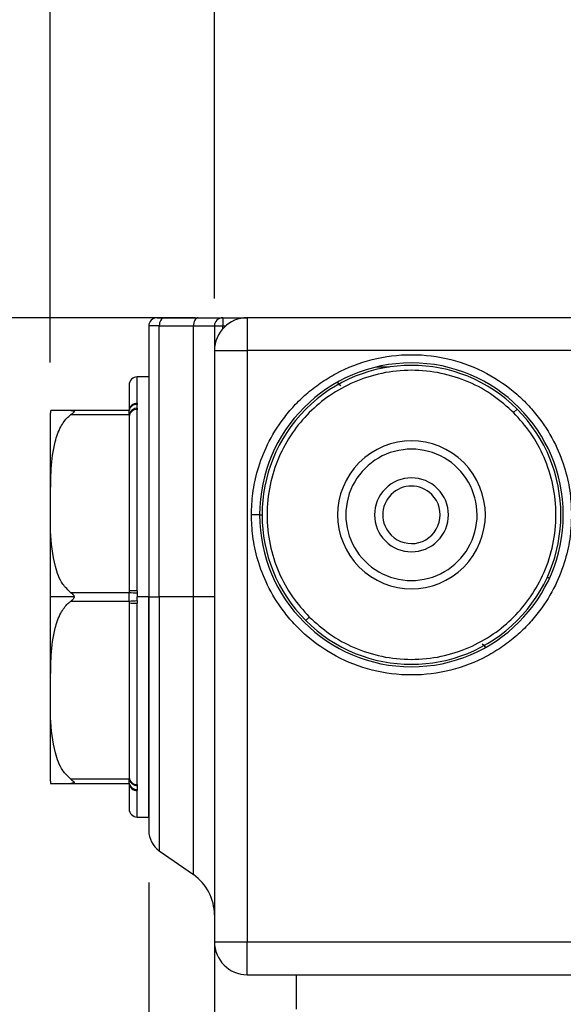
# Model space of a CAD drawing. Header units: millimetres. Extents: x 16 to 683, y 16 to 524.
# Tile 13 of 38: x 99 to 132, y 383 to 443. Entities that reach past the tile are written whole.
import ezdxf

# ---------------------------------------------------------------- set-up
doc = ezdxf.new("R2010")
doc.units = ezdxf.units.MM
doc.header["$LTSCALE"] = 2.5
doc.layers.add('DIMENSIONS', color=140, linetype='Continuous', lineweight=25)
doc.styles.add('SLDTEXTSTYLE0', font='TXT', dxfattribs={"width": 0.7})
doc.dimstyles.new('SLDDIMSTYLE2', dxfattribs={"dimtxt": 5.39502, "dimasz": 8.255, "dimexe": 0, "dimexo": 0.0625, "dimgap": 1.348755, "dimtad": 0, "dimtih": 1, "dimtoh": 1, "dimrnd": 1e-09, "dimzin": 4, "dimdsep": 46, "dimtxsty": 'SLDTEXTSTYLE0', "dimsah": 1, "dimcen": 0.09, "dimadec": 0, "dimazin": 1, "dimtfac": 1, "dimtofl": 0, "dimtmove": 0, "dimatfit": 3, "dimfxl": 0, "dimfrac": 2, "dimtolj": 1, "dimtzin": 12, "dimarcsym": 0})
doc.dimstyles.new('SLDDIMSTYLE4', dxfattribs={"dimtxt": 5.39502, "dimasz": 8.255, "dimexe": 0, "dimexo": 0.0625, "dimgap": 1.348755, "dimtad": 0, "dimtih": 1, "dimtoh": 1, "dimrnd": 1e-09, "dimzin": 4, "dimdsep": 46, "dimtxsty": 'SLDTEXTSTYLE0', "dimsah": 1, "dimcen": 0.09, "dimadec": 0, "dimazin": 1, "dimtfac": 1, "dimtmove": 0, "dimatfit": 0, "dimfxl": 0, "dimfrac": 2, "dimtolj": 1, "dimtzin": 12, "dimarcsym": 0})

# ---------------------------------------------------------------- blocks, each defined once
blk = doc.blocks.new('_D_8')
at = {"layer": 'DIMENSIONS'}
for p, q in [((110.932, 426.47), (110.932, 494.309)), ((205.932, 426.47), (205.932, 494.309)), ((110.932, 486.372), (142.357, 486.372)), ((149.668, 486.372), (147.856, 486.372)), ((147.856, 486.372), (147.856, 477.797)), ((165.699, 486.372), (167.511, 486.372)), ((167.511, 486.372), (167.511, 477.797)), ((205.932, 486.372), (173.01, 486.372)), ((147.856, 477.797), (149.668, 477.797)), ((167.511, 477.797), (165.699, 477.797))]:
    blk.add_line(p, q, dxfattribs=at)
for points in [[(110.932, 486.372), (119.187, 485.102), (119.187, 487.642)], [(205.932, 486.372), (197.677, 487.642), (197.677, 485.102)]]:
    blk.add_solid(points, dxfattribs=at)
at = {"layer": 'DIMENSIONS', "char_height": 5.2917, "attachment_point": 1, "style": 'SLDTEXTSTYLE0'}
for s, insert in [('95.0', (149.668, 494.401)), ('3.74', (149.668, 484.619))]:
    blk.add_mtext(s, dxfattribs=dict(at, insert=insert))
blk = doc.blocks.new('_D_9')
at = {"layer": 'DIMENSIONS'}
for p, q in [((100.932, 422.576), (100.932, 516.187)), ((215.932, 422.576), (215.932, 516.187)), ((100.932, 508.25), (142.357, 508.25)), ((149.668, 508.25), (147.856, 508.25)), ((147.856, 508.25), (147.856, 499.675)), ((165.699, 508.25), (167.511, 508.25)), ((167.511, 508.25), (167.511, 499.675)), ((215.932, 508.25), (173.01, 508.25)), ((147.856, 499.675), (149.668, 499.675)), ((167.511, 499.675), (165.699, 499.675))]:
    blk.add_line(p, q, dxfattribs=at)
for points in [[(100.932, 508.25), (109.187, 506.98), (109.187, 509.52)], [(215.932, 508.25), (207.677, 509.52), (207.677, 506.98)]]:
    blk.add_solid(points, dxfattribs=at)
at = {"layer": 'DIMENSIONS', "char_height": 5.2917, "attachment_point": 1, "style": 'SLDTEXTSTYLE0'}
for s, insert in [('115.0', (147.424, 516.279)), ('4.53', (149.668, 506.496))]:
    blk.add_mtext(s, dxfattribs=dict(at, insert=insert))
blk = doc.blocks.new('_D_10')
at = {"layer": 'DIMENSIONS'}
for p, q in [((109.757, 425.295), (70.3, 425.295)), ((78.238, 425.295), (78.238, 409.89)), ((70.222, 400.107), (68.41, 400.107)), ((68.41, 400.107), (68.41, 391.533)), ((86.254, 400.107), (88.065, 400.107)), ((88.065, 400.107), (88.065, 391.533)), ((68.41, 391.533), (70.222, 391.533)), ((88.065, 391.533), (86.254, 391.533)), ((78.238, 371.295), (78.238, 390.325)), ((109.757, 371.295), (70.3, 371.295))]:
    blk.add_line(p, q, dxfattribs=at)
for points in [[(78.238, 425.295), (76.968, 417.04), (79.508, 417.04)], [(78.238, 371.295), (79.508, 379.55), (76.968, 379.55)]]:
    blk.add_solid(points, dxfattribs=at)
at = {"layer": 'DIMENSIONS', "char_height": 5.2917, "attachment_point": 1, "style": 'SLDTEXTSTYLE0'}
for s, insert in [('54.0', (70.222, 408.137)), ('2.13', (70.222, 398.354))]:
    blk.add_mtext(s, dxfattribs=dict(at, insert=insert))
blk = doc.blocks.new('_D_11')
at = {"layer": 'DIMENSIONS'}
for p, q in [((106.932, 390.901), (106.932, 350.642)), ((110.932, 384.12), (110.932, 350.642)), ((70.222, 358.58), (68.41, 358.58)), ((68.41, 358.58), (68.41, 350.005)), ((86.254, 358.58), (88.065, 358.58)), ((88.065, 358.58), (88.065, 350.005)), ((106.932, 358.58), (93.564, 358.58)), ((110.932, 358.58), (126.807, 358.58)), ((68.41, 350.005), (70.222, 350.005)), ((88.065, 350.005), (86.254, 350.005))]:
    blk.add_line(p, q, dxfattribs=at)
for points in [[(106.932, 358.58), (98.677, 359.85), (98.677, 357.31)], [(110.932, 358.58), (119.187, 357.31), (119.187, 359.85)]]:
    blk.add_solid(points, dxfattribs=at)
at = {"layer": 'DIMENSIONS', "char_height": 5.2917, "attachment_point": 1, "style": 'SLDTEXTSTYLE0'}
for s, insert in [('4.0', (72.466, 366.609)), ('0.16', (70.222, 356.827))]:
    blk.add_mtext(s, dxfattribs=dict(at, insert=insert))

msp = doc.modelspace()

# ---------------------------------------------------------------- linework, layer by layer
for p, q in [((107.431692, 425.295283), (107.858115, 425.295283)), ((107.858115, 425.295283), (109.939208, 425.295283)), ((109.939208, 425.295283), (111.431693, 425.295283)), ((111.431693, 425.295283), (111.431693, 424.795282)), ((111.431693, 425.295283), (112.931692, 425.295283)), ((139.369513, 425.295283), (112.931692, 425.295283)), ((112.931692, 425.295283), (112.931692, 423.295283)), ((107.571328, 424.795282), (106.931691, 424.795282)), ((106.931691, 424.795282), (106.931691, 408.295284)), ((107.571328, 424.795282), (109.65242, 424.795282)), ((107.571328, 408.295284), (107.571328, 424.795282)), ((109.65242, 408.295284), (109.65242, 424.795282)), ((109.65242, 424.795282), (110.931692, 424.795282)), ((110.931692, 424.795282), (111.431693, 424.795282)), ((110.931692, 424.795282), (110.931692, 423.295283)), ((111.431693, 424.618158), (111.431693, 424.795282)), ((111.431693, 424.795282), (111.608816, 424.795282)), ((110.931692, 423.295283), (112.931692, 423.295283)), ((110.931692, 423.295283), (110.931692, 387.295283)), ((112.931692, 423.295283), (112.931692, 387.295283)), ((136.931691, 423.295283), (112.931692, 423.295283)), ((121.586328, 422.295283), (120.795691, 422.295283)), ((106.931691, 421.695282), (106.231691, 421.695282)), ((106.231691, 420.085206), (106.231691, 421.695282)), ((105.73169, 421.195283), (105.73169, 419.645283)), ((102.191714, 419.645283), (100.954106, 419.645283)), ((105.73169, 419.645283), (102.191714, 419.645283)), ((105.782428, 419.786909), (105.731008, 419.640335)), ((106.231691, 420.085206), (106.226323, 420.009303)), ((106.226323, 419.787564), (106.231691, 419.705522)), ((106.231691, 408.674966), (106.231691, 419.705522)), ((129.154231, 419.517822), (129.366364, 419.729955)), ((100.93169, 419.401134), (100.93169, 408.295284)), ((102.191714, 419.395282), (105.73169, 419.395282)), ((105.73169, 419.395282), (105.73169, 419.279766)), ((105.73169, 419.279766), (105.73169, 408.660798)), ((113.68169, 413.295283), (113.181693, 413.295283)), ((113.68169, 413.295283), (113.831693, 413.295283)), ((131.213786, 409.524749), (131.334559, 409.428201)), ((100.93169, 408.295284), (100.93169, 397.18943)), ((102.380858, 408.295284), (100.93169, 408.295284)), ((105.73169, 408.545281), (102.191714, 408.545281)), ((105.73169, 408.660798), (105.73169, 408.545281)), ((106.226323, 408.517021), (106.214897, 408.295284)), ((106.931691, 408.295284), (106.214897, 408.295284)), ((106.226323, 408.073544), (106.214897, 408.295284)), ((106.231691, 408.674966), (106.226323, 408.517021)), ((106.931691, 394.895281), (106.931691, 408.295284)), ((106.931691, 408.295284), (106.931691, 394.076134)), ((106.931691, 408.295284), (107.571328, 408.295284)), ((109.65242, 408.295284), (107.571328, 408.295284)), ((107.571328, 408.295284), (107.571328, 392.847407)), ((110.931692, 408.295284), (109.65242, 408.295284)), ((109.65242, 391.390207), (109.65242, 408.295284)), ((102.191714, 408.045284), (105.73169, 408.045284)), ((105.73169, 408.045284), (105.73169, 407.929766)), ((105.73169, 407.929766), (105.73169, 397.310796)), ((106.226323, 408.073544), (106.231691, 407.915599)), ((106.231691, 396.885044), (106.231691, 407.915599)), ((118.431856, 405.259914), (118.402136, 405.230193)), ((105.73169, 397.195282), (102.191714, 397.195282)), ((102.191714, 396.945282), (105.73169, 396.945282)), ((105.731008, 396.950229), (105.782428, 396.803658)), ((105.73169, 397.310796), (105.73169, 397.195282)), ((105.73169, 396.945282), (105.73169, 395.395282)), ((106.231691, 396.885044), (106.226323, 396.803002)), ((106.226323, 396.581261), (106.231691, 396.505359)), ((106.231691, 394.895281), (106.231691, 396.505359)), ((106.231691, 394.895281), (106.931691, 394.895281)), ((107.571328, 392.847407), (109.65242, 391.390207)), ((110.931692, 387.295283), (112.931692, 387.295283)), ((110.931692, 387.295283), (110.931692, 383.195284)), ((112.931692, 387.295283), (136.931691, 387.295283)), ((112.931692, 385.295282), (112.931692, 387.295283)), ((112.931692, 385.295282), (138.565666, 385.295282)), ((115.931691, 383.195284), (115.931691, 385.295282))]:
    msp.add_line(p, q)
at = {"flags": 128}
for points in [[(107.858115, 425.295283), (107.802165, 425.285676), (107.748364, 425.257222), (107.698785, 425.211017), (107.655325, 425.148836), (107.619659, 425.073068), (107.593158, 424.986624), (107.576837, 424.892827), (107.571328, 424.795282)], [(109.939208, 425.295283), (109.883258, 425.285676), (109.829461, 425.257222), (109.779877, 425.211017), (109.736418, 425.148836), (109.700752, 425.073068), (109.67425, 424.986624), (109.65793, 424.892827), (109.65242, 424.795282)], [(118.622763, 421.139746), (118.547419, 421.215088), (118.480583, 421.281925), (118.431487, 421.331021), (118.405802, 421.356707), (118.402136, 421.360371)], [(127.431526, 421.33065), (127.431897, 421.331021), (127.457581, 421.356707), (127.461245, 421.360371)], [(116.497019, 406.860611), (116.501094, 406.864687), (116.513168, 406.876757), (116.53277, 406.896363), (116.559153, 406.922742), (116.591298, 406.954887), (116.627974, 406.991563), (116.667767, 407.031356), (116.709152, 407.072744)], [(127.240622, 405.45082), (127.315964, 405.375476), (127.382801, 405.308641), (127.431897, 405.259545), (127.457581, 405.233859), (127.461245, 405.230193)]]:
    msp.add_lwpolyline(points, dxfattribs=at)
for centre, radius, start, end in [((107.431689, 424.795286), 0.499997, 89.99957435, 180.00042565), ((112.931694, 423.295281), 2.000002, 90.00004545, 179.99995455), ((111.431689, 424.795286), 0.499997, 89.99957435, 180.00042565), ((122.931691, 413.295282), 9.250001, 0.00000577, 179.99999423), ((122.931691, 413.295283), 9.1, 44.99999585, 224.99999585), ((106.231693, 421.195278), 0.500004, 90.00030309, 179.99948346), ((102.931415, 419.401128), 1.999725, 172.96261762, 179.99981677), ((106.20346, 419.613189), 0.47286, 86.57722407, 176.1083022), ((106.183278, 419.549727), 0.461588, 84.64923003, 168.0524997), ((106.220694, 419.286677), 0.500919, 89.35613907, 167.47817213), ((106.197325, 419.239406), 0.467382, 85.78338303, 175.04608527), ((122.931691, 413.295283), 9.1, 224.99999585, 44.99999585), ((122.931692, 413.295281), 4.500001, 45, 225), ((122.931689, 413.295284), 3.999999, 44.99997808, 225.00002192), ((122.931692, 413.295281), 4.500001, 225, 45), ((122.931691, 413.295282), 3.999999, 224.99997808, 45.00002192), ((122.931692, 413.295283), 2.25, 44.99996646, 224.99996646), ((122.931692, 413.295281), 1.75, 45.00009865, 224.99990135), ((122.931692, 413.295283), 2.25, 224.99996646, 44.99996646), ((122.931692, 413.295281), 1.75, 224.99992617, 45.00007383), ((122.931691, 413.295284), 9.250001, 180.00000577, 359.99999423), ((106.106829, 404.251386), 4.425341, 88.38318113, 94.86284497), ((105.414702, 398.654185), 9.896174, 85.29568234, 88.16442324), ((105.414702, 417.936379), 9.896174, 271.83557676, 274.70431766), ((106.106829, 412.339178), 4.425341, 265.13715503, 271.61681887), ((102.932374, 397.189469), 2.000684, 180.00112783, 187.02785121), ((106.197322, 397.351157), 0.467378, 184.95399925, 274.21702737), ((106.220693, 397.303889), 0.500918, 192.52198892, 270.64396479), ((106.183278, 397.040838), 0.461588, 191.9475003, 275.35076997), ((106.203458, 396.977374), 0.472859, 183.89155505, 273.42291867), ((106.231697, 395.395288), 0.500007, 180.00066747, 269.99933253), ((108.431669, 394.076124), 1.499978, 179.99960827, 235.0004703), ((107.931697, 388.932752), 2.999996, 0.00000043, 55.00007814), ((112.931694, 387.295284), 2.000002, 180.00004545, 269.99995455)]:
    msp.add_arc(centre, radius, start, end)
for points, knots in [([(113.181693, 413.295283), (113.198498, 413.727957), (113.234317, 414.650145), (113.551935, 416.096521), (114.147839, 417.649132), (114.940792, 418.944428), (115.773679, 419.942034), (116.525158, 420.67026), (117.378961, 421.335216), (118.679964, 422.12928), (120.531244, 422.846441), (122.931581, 423.146289), (125.332568, 422.846127), (127.522999, 421.998364), (129.068968, 420.931438), (130.089754, 419.941936), (130.922719, 418.944266), (131.715533, 417.649136), (132.311447, 416.096519), (132.629065, 414.650146), (132.664885, 413.727957), (132.681691, 413.295283)], [0, 0, 0, 0, 0.042410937, 0.090393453, 0.144459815, 0.204907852, 0.238334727, 0.27174477, 0.307357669, 0.344256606, 0.420977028, 0.500058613, 0.579140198, 0.655860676, 0.728255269, 0.761682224, 0.795092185, 0.85554019, 0.909606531, 0.957589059, 1, 1, 1, 1]), ([(129.154231, 419.517822), (128.754521, 419.877158), (127.931158, 420.617353), (126.42523, 421.430875), (124.735978, 421.971999), (122.931476, 422.157759), (121.128256, 421.971258), (119.435285, 421.433715), (117.942166, 420.607417), (116.674339, 419.552634), (115.619558, 418.284806), (114.793258, 416.791691), (114.255717, 415.098718), (114.069213, 413.295498), (114.254978, 411.490996), (114.796097, 409.801742), (115.609621, 408.295815), (116.349817, 407.472453), (116.709152, 407.072744)], [0, 0, 0, 0, 0.058258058, 0.120005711, 0.184320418, 0.250000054, 0.315679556, 0.379994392, 0.441741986, 0.500000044, 0.558258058, 0.620005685, 0.684320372, 0.750000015, 0.815679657, 0.879994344, 0.941742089, 1, 1, 1, 1]), ([(102.191714, 419.645283), (102.232241, 419.643767), (102.288307, 419.641671), (102.35103, 419.620698), (102.379665, 419.597866), (102.382275, 419.566963), (102.362163, 419.532234), (102.299763, 419.471872), (102.237137, 419.42748), (102.191714, 419.395282)], [0, 0, 0, 0, 0.249803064, 0.345574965, 0.411632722, 0.461505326, 0.523350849, 0.654290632, 1, 1, 1, 1]), ([(105.73169, 419.395282), (105.731823, 419.428716), (105.732088, 419.494932), (105.7313, 419.577065), (105.732145, 419.626973), (105.731719, 419.644087), (105.73169, 419.645283)], [0, 0, 0, 0, 0.40120401, 0.794577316, 0.985646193, 1, 1, 1, 1]), ([(106.226323, 419.787564), (106.220555, 419.825054), (106.209181, 419.898983), (106.220663, 419.972879), (106.226323, 420.009303)], [0, 0, 0, 0, 0.507094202, 1, 1, 1, 1]), ([(102.191714, 408.545281), (102.013336, 408.714814), (101.550686, 409.154526), (101.101465, 410.473549), (100.904744, 412.286752), (100.953807, 414.281397), (100.955793, 416.103422), (101.130724, 417.534435), (101.500441, 418.599676), (101.876946, 419.147198), (102.129367, 419.346143), (102.191714, 419.395282)], [0, 0, 0, 0, 0.06371906, 0.165265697, 0.353099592, 0.541599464, 0.685999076, 0.830194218, 0.916053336, 0.979265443, 1, 1, 1, 1]), ([(116.709152, 407.072744), (117.108862, 406.713408), (117.932223, 405.973211), (119.438153, 405.159691), (121.127403, 404.618565), (122.931907, 404.432809), (124.735127, 404.619303), (126.428096, 405.156854), (127.921217, 405.983145), (129.189041, 407.037932), (130.243827, 408.305757), (131.070123, 409.798875), (131.607669, 411.491847), (131.794168, 413.295068), (131.608408, 415.099571), (131.067286, 416.788823), (130.25376, 418.294748), (129.513566, 419.118111), (129.154231, 419.517822)], [0, 0, 0, 0, 0.058258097, 0.120005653, 0.184320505, 0.249999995, 0.315679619, 0.379994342, 0.441741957, 0.500000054, 0.55825796, 0.620005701, 0.684320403, 0.750000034, 0.815679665, 0.879994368, 0.94174199, 1, 1, 1, 1]), ([(114.896321, 417.795117), (114.896198, 417.79524), (114.887513, 417.803925), (114.877603, 417.813827), (114.867825, 417.823616), (114.866604, 417.824837)], [0, 0, 0, 0, 0.012409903, 0.876715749, 1, 1, 1, 1]), ([(132.681691, 413.295283), (132.664885, 412.862609), (132.629065, 411.940421), (132.311445, 410.494046), (131.715543, 408.941434), (130.922593, 407.646135), (130.089703, 406.648532), (129.338227, 405.920304), (128.484422, 405.255348), (127.183418, 404.461284), (125.332136, 403.744127), (122.9318, 403.444273), (120.530814, 403.744441), (118.340383, 404.592199), (116.794417, 405.659128), (115.773629, 406.648627), (114.940666, 407.646301), (114.14785, 408.941429), (113.551933, 410.494046), (113.234318, 411.940421), (113.198499, 412.862609), (113.181693, 413.295283)], [0, 0, 0, 0, 0.042410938, 0.090393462, 0.144459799, 0.204907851, 0.238334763, 0.271744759, 0.307357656, 0.344256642, 0.420977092, 0.500058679, 0.579140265, 0.655860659, 0.728255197, 0.761682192, 0.795092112, 0.855540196, 0.909606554, 0.957589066, 1, 1, 1, 1]), ([(102.191714, 408.545281), (102.233886, 408.513151), (102.295752, 408.466017), (102.355436, 408.388487), (102.378136, 408.336673), (102.380156, 408.305964), (102.380858, 408.295284)], [0, 0, 0, 0, 0.488088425, 0.716037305, 0.90123964, 1, 1, 1, 1]), ([(102.380858, 408.295284), (102.378297, 408.275213), (102.372376, 408.228826), (102.310276, 408.136734), (102.240574, 408.08297), (102.191714, 408.045284)], [0, 0, 0, 0, 0.185719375, 0.429209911, 1, 1, 1, 1]), ([(105.73169, 408.045284), (105.731771, 408.084007), (105.73197, 408.178398), (105.731597, 408.327209), (105.731864, 408.455151), (105.731724, 408.527426), (105.73169, 408.545281)], [0, 0, 0, 0, 0.232340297, 0.566351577, 0.892867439, 1, 1, 1, 1]), ([(130.96706, 408.795449), (130.967183, 408.795325), (130.975846, 408.786618), (130.98578, 408.776737), (130.995559, 408.766951), (130.99678, 408.765729)], [0, 0, 0, 0, 0.012503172, 0.876692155, 1, 1, 1, 1]), ([(102.191714, 397.195282), (102.013337, 397.364816), (101.550687, 397.804527), (101.101463, 399.123548), (100.904745, 400.936751), (100.953807, 402.931397), (100.955792, 404.753421), (101.130726, 406.184434), (101.500439, 407.249677), (101.876947, 407.797198), (102.129367, 407.996144), (102.191714, 408.045284)], [0, 0, 0, 0, 0.063719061, 0.165265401, 0.353099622, 0.541599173, 0.685999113, 0.830193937, 0.916053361, 0.979265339, 1, 1, 1, 1]), ([(100.954106, 396.945282), (100.951974, 396.945282), (100.931887, 396.945282), (101.125373, 396.945282), (101.226599, 396.945282), (101.621494, 396.945282), (101.923908, 396.945282), (102.130333, 396.945282), (102.191714, 396.945282)], [0, 0, 0, 0, 0.004607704, 0.043431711, 0.229842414, 0.507318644, 0.853498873, 1, 1, 1, 1]), ([(102.191714, 397.195282), (102.232572, 397.166252), (102.289613, 397.125723), (102.351405, 397.069365), (102.377764, 397.035891), (102.383359, 397.003863), (102.363017, 396.975385), (102.297162, 396.94931), (102.236317, 396.946986), (102.191714, 396.945282)], [0, 0, 0, 0, 0.311374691, 0.434697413, 0.520202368, 0.572878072, 0.622620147, 0.723363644, 1, 1, 1, 1]), ([(105.73169, 396.945282), (105.731754, 396.950573), (105.732097, 396.978747), (105.731436, 397.045422), (105.731871, 397.123464), (105.731732, 397.178622), (105.73169, 397.195282)], [0, 0, 0, 0, 0.063497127, 0.338109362, 0.80007215, 1, 1, 1, 1]), ([(106.226323, 396.803002), (106.220555, 396.765513), (106.209181, 396.691583), (106.220663, 396.617686), (106.226323, 396.581261)], [0, 0, 0, 0, 0.507089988, 1, 1, 1, 1])]:
    msp.add_open_spline(points, degree=3, knots=knots)

# ---------------------------------------------------------------- dimensions: what is measured, and where the dimension line sits
at = {"layer": 'DIMENSIONS'}
for base, p1, p2, dimstyle, picture, middle in [((215.931691, 508.249581), (100.931691, 419.401134), (215.931691, 419.401134), 'SLDDIMSTYLE2', '_D_9', (157.683472, 508.249581)), ((205.931691, 486.371875), (110.931691, 423.295282), (205.931691, 423.295282), 'SLDDIMSTYLE2', '_D_8', (157.683472, 486.371875)), ((106.931691, 358.579684), (110.931691, 387.295282), (106.931691, 394.076133), 'SLDDIMSTYLE4', '_D_11', (78.23761, 358.579684))]:
    dim = msp.add_linear_dim(base=base, p1=p1, p2=p2, dimstyle=dimstyle, dxfattribs=at)
    dim.commit()
    dim.dimension.update_dxf_attribs({"geometry": picture, "text_midpoint": middle, "dimtype": 160})
dim = msp.add_linear_dim(base=(78.23761, 371.295282), p1=(112.931691, 425.295282), p2=(112.931691, 371.295282), angle=90, dimstyle='SLDDIMSTYLE2', dxfattribs=at)
dim.commit()
dim.dimension.update_dxf_attribs({"geometry": '_D_10', "text_midpoint": (78.23761, 400.107467), "dimtype": 160})

doc.saveas('drawing.dxf')
